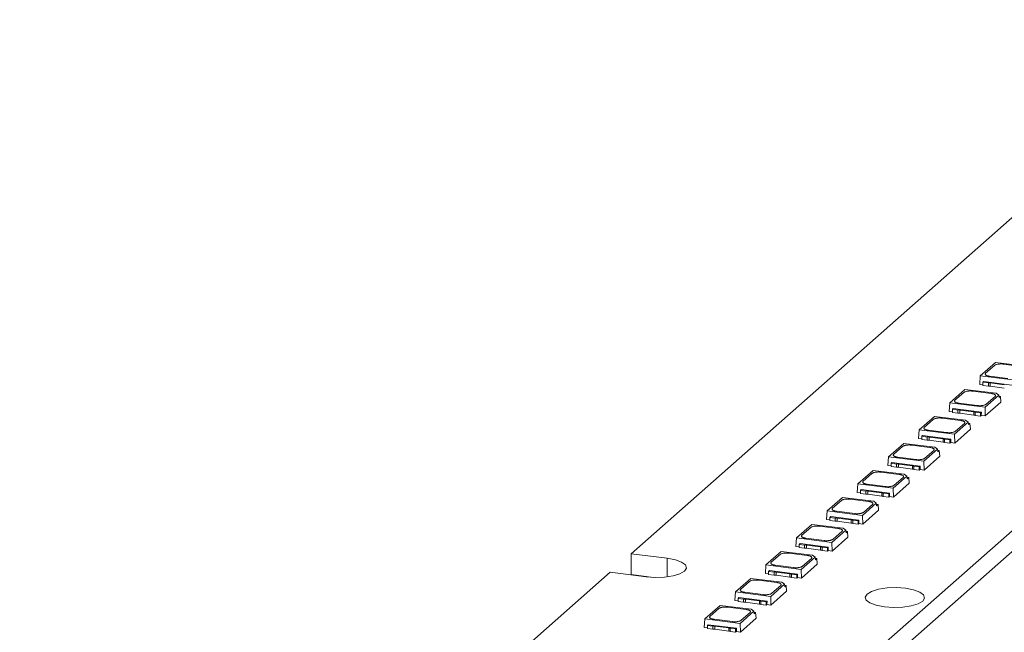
# Model space of a CAD drawing. Header units: millimetres. Extents: x -97 to 22, y 100 to 191.
# Tile 4 of 6: x -91 to -20, y 143 to 187. Entities that reach past the tile are written whole.
import ezdxf

# ---------------------------------------------------------------- set-up
doc = ezdxf.new("R2010")
doc.units = ezdxf.units.MM

msp = doc.modelspace()

# ---------------------------------------------------------------- linework, layer by layer
at = {"color": 7, "linetype": 'Continuous', "lineweight": 15}
for p, q in [((-74.932, 101.338), (22.295, 187.085)), ((-4.45, 186.125), (-47.124, 148.49)), ((-74.932, 99.83), (22.295, 185.576)), ((-20.77, 162.32), (-21.877, 161.344)), ((-18.517, 162.036), (-20.77, 162.32)), ((-21.493, 161.531), (-20.853, 162.095)), ((-20.209, 162.192), (-18.89, 162.026)), ((-21.877, 161.344), (-21.921, 160.724)), ((-21.877, 161.344), (-19.322, 161.022)), ((-21.627, 160.927), (-21.684, 160.876)), ((-21.684, 160.876), (-21.294, 160.827)), ((-21.684, 160.876), (-21.684, 160.64)), ((-21.627, 160.927), (-19.587, 160.67)), ((-19.883, 161.15), (-21.202, 161.316)), ((-22.983, 160.368), (-24.091, 159.392)), ((-20.73, 160.084), (-22.983, 160.368)), ((-22.422, 160.24), (-21.103, 160.074)), ((-21.921, 160.724), (-21.684, 160.694)), ((-21.684, 160.64), (-21.294, 160.591)), ((-21.294, 160.591), (-21.294, 160.827)), ((-21.153, 160.827), (-20.141, 160.7)), ((-21.153, 160.591), (-21.153, 160.827)), ((-21.153, 160.591), (-20.141, 160.463)), ((-23.706, 159.579), (-23.066, 160.143)), ((-21.535, 159.07), (-20.542, 159.945)), ((-21.515, 158.442), (-20.384, 159.44)), ((-20.812, 159.859), (-21.452, 159.295)), ((-20.542, 159.945), (-20.73, 160.084)), ((-20.542, 159.945), (-20.518, 159.768)), ((-20.533, 159.875), (-20.414, 159.86)), ((-20.414, 159.86), (-20.518, 159.768)), ((-20.414, 159.86), (-20.384, 159.44)), ((-24.091, 159.392), (-24.134, 158.772)), ((-24.134, 158.772), (-23.897, 158.742)), ((-24.091, 159.392), (-21.535, 159.07)), ((-23.84, 158.975), (-23.897, 158.925)), ((-23.897, 158.925), (-23.507, 158.875)), ((-23.897, 158.925), (-23.897, 158.688)), ((-23.84, 158.975), (-21.801, 158.719)), ((-23.507, 158.639), (-23.507, 158.875)), ((-22.096, 159.198), (-23.415, 159.364)), ((-23.366, 158.875), (-22.354, 158.748)), ((-23.366, 158.639), (-23.366, 158.875)), ((-22.354, 158.511), (-22.354, 158.748)), ((-21.515, 158.442), (-21.535, 159.07)), ((-25.196, 158.416), (-26.304, 157.44)), ((-25.92, 157.627), (-25.28, 158.191)), ((-22.943, 158.132), (-25.196, 158.416)), ((-24.635, 158.288), (-23.316, 158.122)), ((-23.897, 158.688), (-23.507, 158.639)), ((-23.366, 158.639), (-22.354, 158.511)), ((-22.755, 157.994), (-22.943, 158.132)), ((-22.248, 158.717), (-21.858, 158.668)), ((-22.248, 158.48), (-22.248, 158.717)), ((-22.248, 158.48), (-21.858, 158.431)), ((-21.858, 158.668), (-21.801, 158.719)), ((-21.858, 158.431), (-21.858, 158.668)), ((-21.858, 158.431), (-21.804, 158.479)), ((-21.801, 158.719), (-21.805, 158.479)), ((-21.805, 158.479), (-21.515, 158.442)), ((-26.304, 157.44), (-26.348, 156.82)), ((-26.304, 157.44), (-23.748, 157.118)), ((-24.31, 157.246), (-25.629, 157.412)), ((-23.748, 157.118), (-22.755, 157.994)), ((-23.729, 156.49), (-22.597, 157.488)), ((-23.025, 157.907), (-23.665, 157.343)), ((-22.755, 157.994), (-22.732, 157.816)), ((-22.746, 157.923), (-22.628, 157.908)), ((-22.628, 157.908), (-22.732, 157.816)), ((-22.628, 157.908), (-22.597, 157.488)), ((-26.348, 156.82), (-26.111, 156.79)), ((-26.053, 157.024), (-26.111, 156.973)), ((-26.111, 156.973), (-25.721, 156.924)), ((-26.111, 156.973), (-26.111, 156.736)), ((-26.111, 156.736), (-25.721, 156.687)), ((-26.053, 157.024), (-24.014, 156.767)), ((-25.721, 156.687), (-25.721, 156.924)), ((-25.579, 156.924), (-24.568, 156.796)), ((-25.579, 156.687), (-25.579, 156.924)), ((-25.579, 156.687), (-24.568, 156.559)), ((-24.568, 156.559), (-24.568, 156.796)), ((-24.462, 156.765), (-24.072, 156.716)), ((-24.462, 156.528), (-24.462, 156.765)), ((-24.072, 156.716), (-24.014, 156.767)), ((-24.072, 156.479), (-24.072, 156.716)), ((-24.014, 156.767), (-24.018, 156.527)), ((-23.729, 156.49), (-23.748, 157.118)), ((-27.41, 156.464), (-28.517, 155.488)), ((-28.133, 155.675), (-27.493, 156.239)), ((-25.156, 156.18), (-27.41, 156.464)), ((-26.848, 156.336), (-25.529, 156.17)), ((-25.962, 155.166), (-24.968, 156.042)), ((-25.239, 155.955), (-25.878, 155.391)), ((-24.968, 156.042), (-25.156, 156.18)), ((-24.968, 156.042), (-24.945, 155.864)), ((-24.959, 155.971), (-24.841, 155.956)), ((-24.841, 155.956), (-24.945, 155.864)), ((-24.841, 155.956), (-24.81, 155.536)), ((-24.462, 156.528), (-24.072, 156.479)), ((-24.072, 156.479), (-24.018, 156.527)), ((-24.018, 156.527), (-23.729, 156.49)), ((-28.517, 155.488), (-28.561, 154.868)), ((-28.517, 155.488), (-25.962, 155.166)), ((-26.523, 155.294), (-27.842, 155.46)), ((-25.942, 154.538), (-24.81, 155.536)), ((-29.623, 154.512), (-30.73, 153.536)), ((-27.37, 154.229), (-29.623, 154.512)), ((-28.561, 154.868), (-28.324, 154.839)), ((-28.266, 155.072), (-28.324, 155.021)), ((-28.324, 155.021), (-27.934, 154.972)), ((-28.324, 155.021), (-28.324, 154.784)), ((-28.324, 154.784), (-27.934, 154.735)), ((-28.266, 155.072), (-26.227, 154.815)), ((-27.934, 154.735), (-27.934, 154.972)), ((-27.792, 154.972), (-26.781, 154.844)), ((-27.792, 154.735), (-27.792, 154.972)), ((-27.792, 154.735), (-26.781, 154.608)), ((-26.781, 154.608), (-26.781, 154.844)), ((-26.675, 154.813), (-26.285, 154.764)), ((-26.675, 154.576), (-26.675, 154.813)), ((-26.675, 154.576), (-26.285, 154.527)), ((-26.285, 154.764), (-26.227, 154.815)), ((-26.285, 154.527), (-26.285, 154.764)), ((-26.285, 154.527), (-26.231, 154.575)), ((-26.227, 154.815), (-26.232, 154.575)), ((-26.232, 154.575), (-25.942, 154.538)), ((-25.942, 154.538), (-25.962, 155.166)), ((-30.346, 153.723), (-29.706, 154.287)), ((-29.062, 154.384), (-27.743, 154.218)), ((-28.175, 153.214), (-27.182, 154.09)), ((-27.452, 154.003), (-28.092, 153.439)), ((-27.182, 154.09), (-27.37, 154.229)), ((-27.182, 154.09), (-27.158, 153.912)), ((-27.172, 154.019), (-27.054, 154.004)), ((-27.054, 154.004), (-27.158, 153.912)), ((-27.054, 154.004), (-27.024, 153.584)), ((-30.73, 153.536), (-30.774, 152.916)), ((-30.73, 153.536), (-28.175, 153.214)), ((-30.48, 153.12), (-30.537, 153.069)), ((-30.537, 153.069), (-30.147, 153.02)), ((-30.537, 153.069), (-30.537, 152.832)), ((-30.48, 153.12), (-28.44, 152.863)), ((-28.736, 153.342), (-30.055, 153.508)), ((-28.155, 152.587), (-28.175, 153.214)), ((-28.155, 152.587), (-27.024, 153.584)), ((-31.836, 152.561), (-32.943, 151.584)), ((-32.559, 151.771), (-31.919, 152.336)), ((-29.583, 152.277), (-31.836, 152.561)), ((-31.275, 152.432), (-29.956, 152.266)), ((-30.774, 152.916), (-30.537, 152.887)), ((-30.537, 152.832), (-30.147, 152.783)), ((-30.147, 152.783), (-30.147, 153.02)), ((-30.006, 153.02), (-28.994, 152.892)), ((-30.006, 152.783), (-30.006, 153.02)), ((-30.006, 152.783), (-28.994, 152.656)), ((-28.994, 152.656), (-28.994, 152.892)), ((-28.888, 152.861), (-28.498, 152.812)), ((-28.888, 152.624), (-28.888, 152.861)), ((-28.888, 152.624), (-28.498, 152.575)), ((-28.498, 152.812), (-28.44, 152.863)), ((-28.498, 152.575), (-28.498, 152.812)), ((-28.498, 152.575), (-28.444, 152.623)), ((-28.44, 152.863), (-28.445, 152.623)), ((-28.445, 152.623), (-28.155, 152.587)), ((-30.388, 151.262), (-29.395, 152.138)), ((-30.368, 150.635), (-29.237, 151.632)), ((-29.665, 152.051), (-30.305, 151.487)), ((-29.395, 152.138), (-29.583, 152.277)), ((-29.395, 152.138), (-29.371, 151.96)), ((-29.385, 152.067), (-29.267, 152.052)), ((-29.267, 152.052), (-29.371, 151.96)), ((-29.267, 152.052), (-29.237, 151.632)), ((-32.943, 151.584), (-32.987, 150.965)), ((-32.987, 150.965), (-32.75, 150.935)), ((-32.943, 151.584), (-30.388, 151.262)), ((-32.693, 151.168), (-32.75, 151.117)), ((-32.75, 151.117), (-32.36, 151.068)), ((-32.75, 151.117), (-32.75, 150.88)), ((-32.693, 151.168), (-30.654, 150.911)), ((-32.36, 150.831), (-32.36, 151.068)), ((-30.949, 151.39), (-32.268, 151.556)), ((-32.219, 151.068), (-31.207, 150.94)), ((-32.219, 150.831), (-32.219, 151.068)), ((-31.207, 150.704), (-31.207, 150.94)), ((-31.101, 150.909), (-30.711, 150.86)), ((-31.101, 150.673), (-31.101, 150.909)), ((-30.711, 150.86), (-30.654, 150.911)), ((-30.654, 150.911), (-30.658, 150.671)), ((-30.368, 150.635), (-30.388, 151.262)), ((-34.049, 150.609), (-35.157, 149.632)), ((-34.773, 149.819), (-34.133, 150.384)), ((-31.796, 150.325), (-34.049, 150.609)), ((-33.488, 150.481), (-32.169, 150.314)), ((-32.75, 150.88), (-32.36, 150.831)), ((-32.601, 149.31), (-31.608, 150.186)), ((-32.219, 150.831), (-31.207, 150.704)), ((-31.608, 150.186), (-31.796, 150.325)), ((-31.608, 150.186), (-31.584, 150.008)), ((-31.101, 150.673), (-30.711, 150.623)), ((-30.711, 150.623), (-30.711, 150.86)), ((-30.711, 150.623), (-30.657, 150.671)), ((-30.658, 150.671), (-30.368, 150.635)), ((-35.157, 149.632), (-35.201, 149.013)), ((-35.157, 149.632), (-32.601, 149.31)), ((-33.163, 149.438), (-34.482, 149.604)), ((-32.581, 148.683), (-31.45, 149.68)), ((-31.878, 150.1), (-32.518, 149.535)), ((-31.599, 150.115), (-31.481, 150.1)), ((-31.481, 150.1), (-31.584, 150.008)), ((-31.481, 150.1), (-31.45, 149.68)), ((-35.201, 149.013), (-34.964, 148.983)), ((-34.906, 149.216), (-34.964, 149.165)), ((-34.964, 149.165), (-34.574, 149.116)), ((-34.964, 149.165), (-34.964, 148.928)), ((-34.964, 148.928), (-34.574, 148.879)), ((-34.906, 149.216), (-32.867, 148.959)), ((-34.574, 148.879), (-34.574, 149.116)), ((-34.432, 149.116), (-33.421, 148.989)), ((-34.432, 148.879), (-34.432, 149.116)), ((-34.432, 148.879), (-33.421, 148.752)), ((-33.421, 148.752), (-33.421, 148.989)), ((-33.315, 148.957), (-32.924, 148.908)), ((-33.315, 148.721), (-33.315, 148.957)), ((-32.924, 148.908), (-32.867, 148.959)), ((-32.924, 148.672), (-32.924, 148.908)), ((-32.867, 148.959), (-32.871, 148.719)), ((-32.581, 148.683), (-32.601, 149.31)), ((-44.505, 148.16), (-47.124, 148.49)), ((-47.124, 146.981), (-47.124, 148.49)), ((-36.263, 148.657), (-37.37, 147.68)), ((-36.986, 147.867), (-36.346, 148.432)), ((-34.009, 148.373), (-36.263, 148.657)), ((-35.701, 148.529), (-34.382, 148.363)), ((-34.815, 147.358), (-33.821, 148.234)), ((-34.091, 148.148), (-34.731, 147.583)), ((-33.821, 148.234), (-34.009, 148.373)), ((-33.821, 148.234), (-33.798, 148.057)), ((-33.812, 148.163), (-33.694, 148.148)), ((-33.694, 148.148), (-33.798, 148.057)), ((-33.694, 148.148), (-33.663, 147.729)), ((-33.315, 148.721), (-32.924, 148.672)), ((-32.924, 148.672), (-32.871, 148.719)), ((-32.871, 148.719), (-32.581, 148.683)), ((-37.37, 147.68), (-37.414, 147.061)), ((-37.37, 147.68), (-34.815, 147.358)), ((-35.376, 147.486), (-36.695, 147.653)), ((-34.795, 146.731), (-34.815, 147.358)), ((-34.795, 146.731), (-33.663, 147.729)), ((-48.644, 147.149), (-91.318, 109.514)), ((-48.644, 147.149), (-46.025, 146.819)), ((-45.504, 146.777), (-47.124, 146.981)), ((-38.476, 146.705), (-39.583, 145.728)), ((-36.223, 146.421), (-38.476, 146.705)), ((-37.414, 147.061), (-37.177, 147.031)), ((-37.119, 147.264), (-37.177, 147.213)), ((-37.177, 147.213), (-36.787, 147.164)), ((-37.177, 147.213), (-37.177, 146.977)), ((-37.177, 146.977), (-36.787, 146.927)), ((-37.119, 147.264), (-35.08, 147.007)), ((-36.787, 146.927), (-36.787, 147.164)), ((-36.645, 147.164), (-35.634, 147.037)), ((-36.645, 146.927), (-36.645, 147.164)), ((-36.645, 146.927), (-35.634, 146.8)), ((-35.634, 146.8), (-35.634, 147.037)), ((-35.528, 147.005), (-35.138, 146.956)), ((-35.528, 146.769), (-35.528, 147.005)), ((-35.528, 146.769), (-35.138, 146.72)), ((-35.138, 146.956), (-35.08, 147.007)), ((-35.138, 146.72), (-35.138, 146.956)), ((-35.138, 146.72), (-35.084, 146.767)), ((-35.08, 147.007), (-35.085, 146.767)), ((-35.085, 146.767), (-34.795, 146.731)), ((-39.199, 145.915), (-38.559, 146.48)), ((-37.915, 146.577), (-36.596, 146.411)), ((-37.028, 145.406), (-36.035, 146.282)), ((-36.305, 146.196), (-36.945, 145.631)), ((-36.035, 146.282), (-36.223, 146.421)), ((-36.035, 146.282), (-36.011, 146.105)), ((-36.025, 146.211), (-35.907, 146.196)), ((-35.907, 146.196), (-36.011, 146.105)), ((-35.907, 146.196), (-35.877, 145.777)), ((-39.583, 145.728), (-39.627, 145.109)), ((-39.583, 145.728), (-37.028, 145.406)), ((-39.333, 145.312), (-39.39, 145.261)), ((-39.39, 145.261), (-39, 145.212)), ((-39.39, 145.261), (-39.39, 145.025)), ((-39.333, 145.312), (-37.293, 145.055)), ((-39, 144.976), (-39, 145.212)), ((-37.589, 145.534), (-38.908, 145.701)), ((-38.859, 145.212), (-37.847, 145.085)), ((-38.859, 144.976), (-38.859, 145.212)), ((-37.008, 144.779), (-37.028, 145.406)), ((-37.008, 144.779), (-35.877, 145.777)), ((-40.689, 144.753), (-41.796, 143.776)), ((-41.412, 143.964), (-40.772, 144.528)), ((-38.436, 144.469), (-40.689, 144.753)), ((-40.128, 144.625), (-38.809, 144.459)), ((-39.627, 145.109), (-39.39, 145.079)), ((-39.39, 145.025), (-39, 144.976)), ((-38.859, 144.976), (-37.847, 144.848)), ((-37.847, 144.848), (-37.847, 145.085)), ((-37.741, 145.054), (-37.351, 145.004)), ((-37.741, 144.817), (-37.741, 145.054)), ((-37.741, 144.817), (-37.351, 144.768)), ((-37.351, 145.004), (-37.293, 145.055)), ((-37.351, 144.768), (-37.351, 145.004)), ((-37.351, 144.768), (-37.297, 144.815)), ((-37.293, 145.055), (-37.298, 144.815)), ((-37.298, 144.815), (-37.008, 144.779)), ((-39.241, 143.454), (-38.248, 144.33)), ((-39.221, 142.827), (-38.09, 143.825)), ((-38.518, 144.244), (-39.158, 143.68)), ((-38.248, 144.33), (-38.436, 144.469)), ((-38.248, 144.33), (-38.224, 144.153)), ((-38.238, 144.259), (-38.12, 144.244)), ((-38.12, 144.244), (-38.224, 144.153)), ((-38.12, 144.244), (-38.09, 143.825)), ((-41.796, 143.776), (-41.84, 143.157)), ((-41.84, 143.157), (-41.603, 143.127)), ((-41.796, 143.776), (-39.241, 143.454)), ((-41.546, 143.36), (-41.603, 143.309)), ((-41.603, 143.309), (-41.213, 143.26)), ((-41.603, 143.309), (-41.603, 143.073)), ((-41.603, 143.073), (-41.213, 143.024)), ((-41.546, 143.36), (-39.507, 143.103)), ((-41.213, 143.024), (-41.213, 143.26)), ((-39.802, 143.583), (-41.121, 143.749)), ((-41.072, 143.26), (-40.06, 143.133)), ((-41.072, 143.024), (-41.072, 143.26)), ((-40.06, 142.896), (-40.06, 143.133)), ((-39.954, 143.102), (-39.564, 143.052)), ((-39.954, 142.865), (-39.954, 143.102)), ((-39.564, 143.052), (-39.507, 143.103)), ((-39.507, 143.103), (-39.511, 142.864)), ((-39.221, 142.827), (-39.241, 143.454)), ((-41.072, 143.024), (-40.06, 142.896)), ((-39.954, 142.865), (-39.564, 142.816)), ((-39.564, 142.816), (-39.564, 143.052)), ((-39.564, 142.816), (-39.51, 142.863)), ((-39.511, 142.864), (-39.221, 142.827))]:
    msp.add_line(p, q, dxfattribs=at)
at = {"color": 8, "linetype": 'Continuous', "lineweight": 15}
msp.add_line((-44.505, 146.819), (-44.505, 148.16), dxfattribs=at)
at = {"color": 7, "linetype": 'Continuous', "lineweight": 15, "flags": 128}
for points in [[(-46.025, 146.819), (-45.367, 146.774), (-44.698, 146.798), (-44.085, 146.891), (-43.587, 147.041), (-43.254, 147.236), (-43.118, 147.456), (-43.191, 147.679), (-43.468, 147.883), (-43.921, 148.049), (-44.505, 148.16)], [(-27.293, 145.991), (-27.952, 146.037), (-28.621, 146.012), (-29.234, 145.92), (-29.731, 145.769), (-30.065, 145.574), (-30.201, 145.355), (-30.127, 145.132), (-29.851, 144.928), (-29.398, 144.762), (-28.814, 144.651), (-28.155, 144.605), (-27.486, 144.63), (-26.873, 144.722), (-26.376, 144.873), (-26.042, 145.068), (-25.906, 145.287), (-25.98, 145.51), (-26.256, 145.715), (-26.709, 145.88), (-27.293, 145.991)]]:
    msp.add_lwpolyline(points, dxfattribs=at)
at = {"color": 7, "linetype": 'Continuous', "lineweight": 15}
for points, knots in [([(-20.853, 162.095), (-20.845, 162.102), (-20.828, 162.115), (-20.792, 162.133), (-20.744, 162.153), (-20.678, 162.173), (-20.593, 162.189), (-20.5, 162.199), (-20.402, 162.203), (-20.302, 162.202), (-20.24, 162.195), (-20.209, 162.192)], [0, 0, 0, 0, 0.0822494, 0.165214, 0.2503144, 0.3746275, 0.5000806, 0.6226075, 0.7498484, 0.875107, 1, 1, 1, 1]), ([(-21.202, 161.316), (-21.222, 161.319), (-21.262, 161.324), (-21.317, 161.336), (-21.376, 161.352), (-21.435, 161.374), (-21.484, 161.402), (-21.515, 161.434), (-21.527, 161.466), (-21.523, 161.499), (-21.503, 161.52), (-21.493, 161.531)], [0, 0, 0, 0, 0.0822494, 0.165214, 0.2503144, 0.3746275, 0.5000806, 0.6226075, 0.7498484, 0.875107, 1, 1, 1, 1]), ([(-23.066, 160.143), (-23.058, 160.15), (-23.041, 160.163), (-23.006, 160.181), (-22.957, 160.201), (-22.891, 160.221), (-22.806, 160.237), (-22.713, 160.248), (-22.615, 160.252), (-22.516, 160.25), (-22.453, 160.243), (-22.422, 160.24)], [0, 0, 0, 0, 0.0822494, 0.165214, 0.2503144, 0.3746275, 0.5000806, 0.6226075, 0.7498484, 0.875107, 1, 1, 1, 1]), ([(-21.294, 160.827), (-21.282, 160.829), (-21.259, 160.831), (-21.223, 160.832), (-21.187, 160.831), (-21.164, 160.829), (-21.153, 160.827)], [0, 0, 0, 0, 0.254275, 0.5, 0.745725, 1, 1, 1, 1]), ([(-23.415, 159.364), (-23.435, 159.367), (-23.475, 159.372), (-23.53, 159.384), (-23.59, 159.4), (-23.648, 159.422), (-23.697, 159.451), (-23.729, 159.482), (-23.741, 159.514), (-23.736, 159.547), (-23.716, 159.568), (-23.706, 159.579)], [0, 0, 0, 0, 0.082249, 0.165214, 0.250314, 0.374627, 0.500081, 0.622608, 0.749848, 0.875107, 1, 1, 1, 1]), ([(-21.103, 160.074), (-21.083, 160.071), (-21.043, 160.066), (-20.988, 160.054), (-20.929, 160.038), (-20.87, 160.016), (-20.821, 159.987), (-20.79, 159.956), (-20.778, 159.924), (-20.782, 159.89), (-20.802, 159.87), (-20.812, 159.859)], [0, 0, 0, 0, 0.0822494, 0.165214, 0.2503144, 0.3746275, 0.5000806, 0.6226075, 0.7498484, 0.875107, 1, 1, 1, 1]), ([(-23.507, 158.875), (-23.496, 158.877), (-23.473, 158.879), (-23.437, 158.88), (-23.401, 158.879), (-23.378, 158.877), (-23.366, 158.875)], [0, 0, 0, 0, 0.254275, 0.5, 0.745725, 1, 1, 1, 1]), ([(-22.354, 158.748), (-22.343, 158.746), (-22.321, 158.743), (-22.292, 158.736), (-22.267, 158.727), (-22.255, 158.72), (-22.248, 158.717)], [0, 0, 0, 0, 0.254275, 0.5, 0.745725, 1, 1, 1, 1]), ([(-21.452, 159.295), (-21.46, 159.288), (-21.477, 159.275), (-21.513, 159.256), (-21.561, 159.237), (-21.627, 159.217), (-21.712, 159.201), (-21.805, 159.19), (-21.903, 159.186), (-22.003, 159.188), (-22.065, 159.194), (-22.096, 159.198)], [0, 0, 0, 0, 0.082249, 0.165214, 0.250314, 0.374627, 0.500081, 0.622608, 0.749848, 0.875107, 1, 1, 1, 1]), ([(-25.28, 158.191), (-25.271, 158.198), (-25.254, 158.211), (-25.219, 158.23), (-25.17, 158.249), (-25.104, 158.269), (-25.02, 158.285), (-24.926, 158.296), (-24.828, 158.3), (-24.729, 158.298), (-24.666, 158.291), (-24.635, 158.288)], [0, 0, 0, 0, 0.0822494, 0.165214, 0.2503144, 0.3746275, 0.5000806, 0.6226075, 0.7498484, 0.875107, 1, 1, 1, 1]), ([(-23.316, 158.122), (-23.296, 158.119), (-23.257, 158.114), (-23.201, 158.102), (-23.142, 158.086), (-23.084, 158.064), (-23.035, 158.035), (-23.003, 158.004), (-22.991, 157.972), (-22.996, 157.938), (-23.015, 157.918), (-23.025, 157.907)], [0, 0, 0, 0, 0.0822494, 0.165214, 0.2503144, 0.3746275, 0.5000806, 0.6226075, 0.7498484, 0.875107, 1, 1, 1, 1]), ([(-25.629, 157.412), (-25.648, 157.415), (-25.688, 157.42), (-25.744, 157.432), (-25.803, 157.448), (-25.861, 157.47), (-25.91, 157.499), (-25.942, 157.53), (-25.954, 157.562), (-25.949, 157.596), (-25.929, 157.616), (-25.92, 157.627)], [0, 0, 0, 0, 0.082249, 0.165214, 0.250314, 0.374627, 0.500081, 0.622608, 0.749848, 0.875107, 1, 1, 1, 1]), ([(-23.665, 157.343), (-23.674, 157.336), (-23.69, 157.323), (-23.726, 157.304), (-23.774, 157.285), (-23.84, 157.265), (-23.925, 157.249), (-24.019, 157.238), (-24.116, 157.234), (-24.216, 157.236), (-24.278, 157.243), (-24.31, 157.246)], [0, 0, 0, 0, 0.082249, 0.165214, 0.250314, 0.374627, 0.500081, 0.622608, 0.749848, 0.875107, 1, 1, 1, 1]), ([(-25.721, 156.924), (-25.709, 156.925), (-25.686, 156.927), (-25.65, 156.928), (-25.614, 156.927), (-25.591, 156.925), (-25.579, 156.924)], [0, 0, 0, 0, 0.254275, 0.5, 0.745725, 1, 1, 1, 1]), ([(-24.568, 156.796), (-24.556, 156.794), (-24.534, 156.791), (-24.505, 156.784), (-24.48, 156.775), (-24.468, 156.768), (-24.462, 156.765)], [0, 0, 0, 0, 0.254275, 0.5, 0.745725, 1, 1, 1, 1]), ([(-27.493, 156.239), (-27.484, 156.246), (-27.468, 156.259), (-27.432, 156.278), (-27.384, 156.297), (-27.318, 156.317), (-27.233, 156.333), (-27.139, 156.344), (-27.042, 156.348), (-26.942, 156.346), (-26.88, 156.34), (-26.848, 156.336)], [0, 0, 0, 0, 0.0822494, 0.165214, 0.2503144, 0.3746275, 0.5000806, 0.6226075, 0.7498484, 0.875107, 1, 1, 1, 1]), ([(-25.529, 156.17), (-25.51, 156.167), (-25.47, 156.162), (-25.414, 156.15), (-25.355, 156.134), (-25.297, 156.112), (-25.248, 156.083), (-25.216, 156.052), (-25.204, 156.02), (-25.209, 155.987), (-25.229, 155.966), (-25.239, 155.955)], [0, 0, 0, 0, 0.0822494, 0.165214, 0.2503144, 0.3746275, 0.5000806, 0.6226075, 0.7498484, 0.875107, 1, 1, 1, 1]), ([(-27.842, 155.46), (-27.862, 155.463), (-27.902, 155.469), (-27.957, 155.48), (-28.016, 155.497), (-28.074, 155.519), (-28.123, 155.547), (-28.155, 155.578), (-28.167, 155.611), (-28.162, 155.644), (-28.143, 155.665), (-28.133, 155.675)], [0, 0, 0, 0, 0.0822494, 0.165214, 0.2503144, 0.3746275, 0.5000806, 0.6226075, 0.7498484, 0.875107, 1, 1, 1, 1]), ([(-25.878, 155.391), (-25.887, 155.384), (-25.904, 155.371), (-25.939, 155.353), (-25.988, 155.333), (-26.054, 155.313), (-26.138, 155.297), (-26.232, 155.287), (-26.33, 155.283), (-26.429, 155.284), (-26.492, 155.291), (-26.523, 155.294)], [0, 0, 0, 0, 0.082249, 0.165214, 0.250314, 0.374627, 0.500081, 0.622608, 0.749848, 0.875107, 1, 1, 1, 1]), ([(-27.934, 154.972), (-27.922, 154.973), (-27.899, 154.975), (-27.863, 154.976), (-27.827, 154.975), (-27.804, 154.973), (-27.792, 154.972)], [0, 0, 0, 0, 0.254275, 0.5, 0.745725, 1, 1, 1, 1]), ([(-26.781, 154.844), (-26.77, 154.843), (-26.747, 154.839), (-26.718, 154.832), (-26.693, 154.823), (-26.681, 154.817), (-26.675, 154.813)], [0, 0, 0, 0, 0.254275, 0.5, 0.745725, 1, 1, 1, 1]), ([(-29.706, 154.287), (-29.698, 154.294), (-29.681, 154.307), (-29.645, 154.326), (-29.597, 154.345), (-29.531, 154.365), (-29.446, 154.381), (-29.353, 154.392), (-29.255, 154.396), (-29.155, 154.394), (-29.093, 154.388), (-29.062, 154.384)], [0, 0, 0, 0, 0.0822494, 0.165214, 0.2503144, 0.3746275, 0.5000806, 0.6226075, 0.7498484, 0.875107, 1, 1, 1, 1]), ([(-27.743, 154.218), (-27.723, 154.215), (-27.683, 154.21), (-27.628, 154.198), (-27.569, 154.182), (-27.51, 154.16), (-27.461, 154.132), (-27.429, 154.1), (-27.417, 154.068), (-27.422, 154.035), (-27.442, 154.014), (-27.452, 154.003)], [0, 0, 0, 0, 0.0822494, 0.165214, 0.2503144, 0.3746275, 0.5000806, 0.6226075, 0.7498484, 0.875107, 1, 1, 1, 1]), ([(-30.055, 153.508), (-30.075, 153.511), (-30.115, 153.517), (-30.17, 153.528), (-30.229, 153.545), (-30.288, 153.567), (-30.337, 153.595), (-30.368, 153.626), (-30.38, 153.659), (-30.376, 153.692), (-30.356, 153.713), (-30.346, 153.723)], [0, 0, 0, 0, 0.0822494, 0.165214, 0.2503144, 0.3746275, 0.5000806, 0.6226075, 0.7498484, 0.875107, 1, 1, 1, 1]), ([(-28.092, 153.439), (-28.1, 153.432), (-28.117, 153.419), (-28.152, 153.401), (-28.201, 153.381), (-28.267, 153.362), (-28.352, 153.345), (-28.445, 153.335), (-28.543, 153.331), (-28.642, 153.332), (-28.705, 153.339), (-28.736, 153.342)], [0, 0, 0, 0, 0.082249, 0.165214, 0.250314, 0.374627, 0.500081, 0.622608, 0.749848, 0.875107, 1, 1, 1, 1]), ([(-31.919, 152.336), (-31.911, 152.342), (-31.894, 152.355), (-31.859, 152.374), (-31.81, 152.394), (-31.744, 152.413), (-31.659, 152.429), (-31.566, 152.44), (-31.468, 152.444), (-31.369, 152.442), (-31.306, 152.436), (-31.275, 152.432)], [0, 0, 0, 0, 0.0822494, 0.165214, 0.2503144, 0.3746275, 0.5000806, 0.6226075, 0.7498484, 0.875107, 1, 1, 1, 1]), ([(-30.147, 153.02), (-30.135, 153.021), (-30.112, 153.024), (-30.076, 153.025), (-30.04, 153.024), (-30.017, 153.021), (-30.006, 153.02)], [0, 0, 0, 0, 0.254275, 0.5, 0.745725, 1, 1, 1, 1]), ([(-28.994, 152.892), (-28.983, 152.891), (-28.961, 152.887), (-28.932, 152.88), (-28.907, 152.872), (-28.894, 152.865), (-28.888, 152.861)], [0, 0, 0, 0, 0.254275, 0.5, 0.745725, 1, 1, 1, 1]), ([(-32.268, 151.556), (-32.288, 151.559), (-32.328, 151.565), (-32.383, 151.577), (-32.443, 151.593), (-32.501, 151.615), (-32.55, 151.643), (-32.582, 151.674), (-32.594, 151.707), (-32.589, 151.74), (-32.569, 151.761), (-32.559, 151.771)], [0, 0, 0, 0, 0.082249, 0.165214, 0.250314, 0.374627, 0.500081, 0.622608, 0.749848, 0.875107, 1, 1, 1, 1]), ([(-29.956, 152.266), (-29.936, 152.264), (-29.896, 152.258), (-29.841, 152.246), (-29.782, 152.23), (-29.723, 152.208), (-29.674, 152.18), (-29.643, 152.148), (-29.631, 152.116), (-29.635, 152.083), (-29.655, 152.062), (-29.665, 152.051)], [0, 0, 0, 0, 0.0822494, 0.165214, 0.2503144, 0.3746275, 0.5000806, 0.6226075, 0.7498484, 0.875107, 1, 1, 1, 1]), ([(-32.36, 151.068), (-32.349, 151.069), (-32.326, 151.072), (-32.29, 151.073), (-32.254, 151.072), (-32.231, 151.069), (-32.219, 151.068)], [0, 0, 0, 0, 0.254275, 0.5, 0.745725, 1, 1, 1, 1]), ([(-31.207, 150.94), (-31.196, 150.939), (-31.174, 150.936), (-31.145, 150.928), (-31.12, 150.92), (-31.108, 150.913), (-31.101, 150.909)], [0, 0, 0, 0, 0.254275, 0.5, 0.745725, 1, 1, 1, 1]), ([(-30.305, 151.487), (-30.313, 151.481), (-30.33, 151.467), (-30.366, 151.449), (-30.414, 151.429), (-30.48, 151.41), (-30.565, 151.393), (-30.658, 151.383), (-30.756, 151.379), (-30.856, 151.38), (-30.918, 151.387), (-30.949, 151.39)], [0, 0, 0, 0, 0.082249, 0.165214, 0.250314, 0.374627, 0.500081, 0.622608, 0.749848, 0.875107, 1, 1, 1, 1]), ([(-34.133, 150.384), (-34.124, 150.39), (-34.107, 150.404), (-34.072, 150.422), (-34.023, 150.442), (-33.957, 150.461), (-33.873, 150.477), (-33.779, 150.488), (-33.681, 150.492), (-33.582, 150.49), (-33.519, 150.484), (-33.488, 150.481)], [0, 0, 0, 0, 0.082249, 0.165214, 0.250314, 0.374627, 0.500081, 0.622608, 0.749848, 0.875107, 1, 1, 1, 1]), ([(-32.169, 150.314), (-32.149, 150.312), (-32.11, 150.306), (-32.054, 150.294), (-31.995, 150.278), (-31.937, 150.256), (-31.888, 150.228), (-31.856, 150.197), (-31.844, 150.164), (-31.849, 150.131), (-31.868, 150.11), (-31.878, 150.1)], [0, 0, 0, 0, 0.0822494, 0.165214, 0.2503144, 0.3746275, 0.5000806, 0.6226075, 0.7498484, 0.875107, 1, 1, 1, 1]), ([(-34.482, 149.604), (-34.501, 149.607), (-34.541, 149.613), (-34.597, 149.625), (-34.656, 149.641), (-34.714, 149.663), (-34.763, 149.691), (-34.795, 149.722), (-34.807, 149.755), (-34.802, 149.788), (-34.782, 149.809), (-34.773, 149.819)], [0, 0, 0, 0, 0.082249, 0.165214, 0.250314, 0.374627, 0.500081, 0.622608, 0.749848, 0.875107, 1, 1, 1, 1]), ([(-32.518, 149.535), (-32.527, 149.529), (-32.543, 149.515), (-32.579, 149.497), (-32.627, 149.477), (-32.693, 149.458), (-32.778, 149.441), (-32.872, 149.431), (-32.969, 149.427), (-33.069, 149.428), (-33.131, 149.435), (-33.163, 149.438)], [0, 0, 0, 0, 0.0822494, 0.165214, 0.2503144, 0.3746275, 0.5000806, 0.6226075, 0.7498484, 0.875107, 1, 1, 1, 1]), ([(-34.574, 149.116), (-34.562, 149.117), (-34.539, 149.12), (-34.503, 149.121), (-34.467, 149.12), (-34.444, 149.117), (-34.432, 149.116)], [0, 0, 0, 0, 0.254275, 0.5, 0.745725, 1, 1, 1, 1]), ([(-33.421, 148.989), (-33.409, 148.987), (-33.387, 148.984), (-33.358, 148.977), (-33.333, 148.968), (-33.321, 148.961), (-33.315, 148.957)], [0, 0, 0, 0, 0.254275, 0.5, 0.745725, 1, 1, 1, 1]), ([(-36.346, 148.432), (-36.337, 148.438), (-36.321, 148.452), (-36.285, 148.47), (-36.237, 148.49), (-36.171, 148.509), (-36.086, 148.526), (-35.992, 148.536), (-35.895, 148.54), (-35.795, 148.539), (-35.733, 148.532), (-35.701, 148.529)], [0, 0, 0, 0, 0.082249, 0.165214, 0.250314, 0.374627, 0.500081, 0.622608, 0.749848, 0.875107, 1, 1, 1, 1]), ([(-34.382, 148.363), (-34.363, 148.36), (-34.323, 148.354), (-34.267, 148.342), (-34.208, 148.326), (-34.15, 148.304), (-34.101, 148.276), (-34.069, 148.245), (-34.057, 148.212), (-34.062, 148.179), (-34.082, 148.158), (-34.091, 148.148)], [0, 0, 0, 0, 0.0822494, 0.165214, 0.2503144, 0.3746275, 0.5000806, 0.6226075, 0.7498484, 0.875107, 1, 1, 1, 1]), ([(-36.695, 147.653), (-36.715, 147.655), (-36.754, 147.661), (-36.81, 147.673), (-36.869, 147.689), (-36.927, 147.711), (-36.976, 147.739), (-37.008, 147.77), (-37.02, 147.803), (-37.015, 147.836), (-36.996, 147.857), (-36.986, 147.867)], [0, 0, 0, 0, 0.082249, 0.165214, 0.250314, 0.374627, 0.500081, 0.622608, 0.749848, 0.875107, 1, 1, 1, 1]), ([(-34.731, 147.583), (-34.74, 147.577), (-34.757, 147.563), (-34.792, 147.545), (-34.841, 147.525), (-34.907, 147.506), (-34.991, 147.489), (-35.085, 147.479), (-35.183, 147.475), (-35.282, 147.476), (-35.345, 147.483), (-35.376, 147.486)], [0, 0, 0, 0, 0.0822494, 0.165214, 0.2503144, 0.3746275, 0.5000806, 0.6226075, 0.7498484, 0.875107, 1, 1, 1, 1]), ([(-36.787, 147.164), (-36.775, 147.165), (-36.752, 147.168), (-36.716, 147.169), (-36.68, 147.168), (-36.657, 147.165), (-36.645, 147.164)], [0, 0, 0, 0, 0.254275, 0.5, 0.745725, 1, 1, 1, 1]), ([(-35.634, 147.037), (-35.623, 147.035), (-35.6, 147.032), (-35.571, 147.025), (-35.546, 147.016), (-35.534, 147.009), (-35.528, 147.005)], [0, 0, 0, 0, 0.254275, 0.5, 0.745725, 1, 1, 1, 1]), ([(-38.908, 145.701), (-38.928, 145.703), (-38.968, 145.709), (-39.023, 145.721), (-39.082, 145.737), (-39.141, 145.759), (-39.19, 145.787), (-39.221, 145.818), (-39.233, 145.851), (-39.229, 145.884), (-39.209, 145.905), (-39.199, 145.915)], [0, 0, 0, 0, 0.082249, 0.165214, 0.250314, 0.374627, 0.500081, 0.622608, 0.749848, 0.875107, 1, 1, 1, 1]), ([(-38.559, 146.48), (-38.551, 146.486), (-38.534, 146.5), (-38.498, 146.518), (-38.45, 146.538), (-38.384, 146.557), (-38.299, 146.574), (-38.206, 146.584), (-38.108, 146.588), (-38.008, 146.587), (-37.946, 146.58), (-37.915, 146.577)], [0, 0, 0, 0, 0.082249, 0.165214, 0.250314, 0.374627, 0.500081, 0.622608, 0.749848, 0.875107, 1, 1, 1, 1]), ([(-36.596, 146.411), (-36.576, 146.408), (-36.536, 146.402), (-36.481, 146.39), (-36.421, 146.374), (-36.363, 146.352), (-36.314, 146.324), (-36.282, 146.293), (-36.27, 146.26), (-36.275, 146.227), (-36.295, 146.206), (-36.305, 146.196)], [0, 0, 0, 0, 0.0822494, 0.165214, 0.2503144, 0.3746275, 0.5000806, 0.6226075, 0.7498484, 0.875107, 1, 1, 1, 1]), ([(-39, 145.212), (-38.988, 145.213), (-38.965, 145.216), (-38.929, 145.217), (-38.893, 145.216), (-38.87, 145.213), (-38.859, 145.212)], [0, 0, 0, 0, 0.254275, 0.5, 0.745725, 1, 1, 1, 1]), ([(-36.945, 145.631), (-36.953, 145.625), (-36.97, 145.612), (-37.005, 145.593), (-37.054, 145.573), (-37.12, 145.554), (-37.205, 145.538), (-37.298, 145.527), (-37.396, 145.523), (-37.495, 145.525), (-37.558, 145.531), (-37.589, 145.534)], [0, 0, 0, 0, 0.0822494, 0.165214, 0.2503144, 0.3746275, 0.5000806, 0.6226075, 0.7498484, 0.875107, 1, 1, 1, 1]), ([(-40.772, 144.528), (-40.764, 144.535), (-40.747, 144.548), (-40.712, 144.566), (-40.663, 144.586), (-40.597, 144.605), (-40.512, 144.622), (-40.419, 144.632), (-40.321, 144.636), (-40.222, 144.635), (-40.159, 144.628), (-40.128, 144.625)], [0, 0, 0, 0, 0.082249, 0.165214, 0.250314, 0.374627, 0.500081, 0.622608, 0.749848, 0.875107, 1, 1, 1, 1]), ([(-37.847, 145.085), (-37.836, 145.083), (-37.814, 145.08), (-37.785, 145.073), (-37.76, 145.064), (-37.747, 145.057), (-37.741, 145.054)], [0, 0, 0, 0, 0.254275, 0.5, 0.745725, 1, 1, 1, 1]), ([(-41.121, 143.749), (-41.141, 143.752), (-41.181, 143.757), (-41.236, 143.769), (-41.295, 143.785), (-41.354, 143.807), (-41.403, 143.835), (-41.435, 143.867), (-41.447, 143.899), (-41.442, 143.932), (-41.422, 143.953), (-41.412, 143.964)], [0, 0, 0, 0, 0.082249, 0.165214, 0.250314, 0.374627, 0.500081, 0.622608, 0.749848, 0.875107, 1, 1, 1, 1]), ([(-38.809, 144.459), (-38.789, 144.456), (-38.749, 144.45), (-38.694, 144.439), (-38.635, 144.422), (-38.576, 144.4), (-38.527, 144.372), (-38.496, 144.341), (-38.484, 144.308), (-38.488, 144.275), (-38.508, 144.254), (-38.518, 144.244)], [0, 0, 0, 0, 0.0822494, 0.165214, 0.2503144, 0.3746275, 0.5000806, 0.6226075, 0.7498484, 0.875107, 1, 1, 1, 1]), ([(-41.213, 143.26), (-41.202, 143.262), (-41.179, 143.264), (-41.143, 143.265), (-41.107, 143.264), (-41.084, 143.262), (-41.072, 143.26)], [0, 0, 0, 0, 0.254275, 0.5, 0.745725, 1, 1, 1, 1]), ([(-40.06, 143.133), (-40.049, 143.131), (-40.027, 143.128), (-39.998, 143.121), (-39.973, 143.112), (-39.961, 143.105), (-39.954, 143.102)], [0, 0, 0, 0, 0.254275, 0.5, 0.745725, 1, 1, 1, 1]), ([(-39.158, 143.68), (-39.166, 143.673), (-39.183, 143.66), (-39.219, 143.641), (-39.267, 143.621), (-39.333, 143.602), (-39.418, 143.586), (-39.511, 143.575), (-39.609, 143.571), (-39.709, 143.573), (-39.771, 143.579), (-39.802, 143.583)], [0, 0, 0, 0, 0.0822494, 0.165214, 0.2503144, 0.3746275, 0.5000806, 0.6226075, 0.7498484, 0.875107, 1, 1, 1, 1])]:
    msp.add_open_spline(points, degree=3, knots=knots, dxfattribs=at)
for points in [[(-21.153, 160.591), (-21.198, 160.596), (-21.249, 160.596), (-21.294, 160.591)], [(-23.366, 158.639), (-23.411, 158.644), (-23.462, 158.644), (-23.507, 158.639)], [(-22.248, 158.48), (-22.271, 158.494), (-22.309, 158.506), (-22.354, 158.511)], [(-25.579, 156.687), (-25.624, 156.693), (-25.676, 156.693), (-25.721, 156.687)], [(-24.462, 156.528), (-24.484, 156.542), (-24.523, 156.554), (-24.568, 156.559)], [(-27.792, 154.735), (-27.838, 154.741), (-27.889, 154.741), (-27.934, 154.735)], [(-26.675, 154.576), (-26.697, 154.591), (-26.736, 154.602), (-26.781, 154.608)], [(-30.006, 152.783), (-30.051, 152.789), (-30.102, 152.789), (-30.147, 152.783)], [(-28.888, 152.624), (-28.911, 152.639), (-28.949, 152.65), (-28.994, 152.656)], [(-32.219, 150.831), (-32.264, 150.837), (-32.315, 150.837), (-32.36, 150.831)], [(-31.101, 150.673), (-31.124, 150.687), (-31.162, 150.698), (-31.207, 150.704)], [(-34.432, 148.879), (-34.477, 148.885), (-34.529, 148.885), (-34.574, 148.879)], [(-33.315, 148.721), (-33.337, 148.735), (-33.376, 148.746), (-33.421, 148.752)], [(-36.645, 146.927), (-36.69, 146.933), (-36.742, 146.933), (-36.787, 146.927)], [(-35.528, 146.769), (-35.55, 146.783), (-35.589, 146.794), (-35.634, 146.8)], [(-38.859, 144.976), (-38.904, 144.981), (-38.955, 144.981), (-39, 144.976)], [(-37.741, 144.817), (-37.764, 144.831), (-37.802, 144.842), (-37.847, 144.848)], [(-41.072, 143.024), (-41.117, 143.029), (-41.168, 143.029), (-41.213, 143.024)], [(-39.954, 142.865), (-39.977, 142.879), (-40.015, 142.89), (-40.06, 142.896)]]:
    msp.add_open_spline(points, degree=3, dxfattribs=at)

doc.saveas('drawing.dxf')
